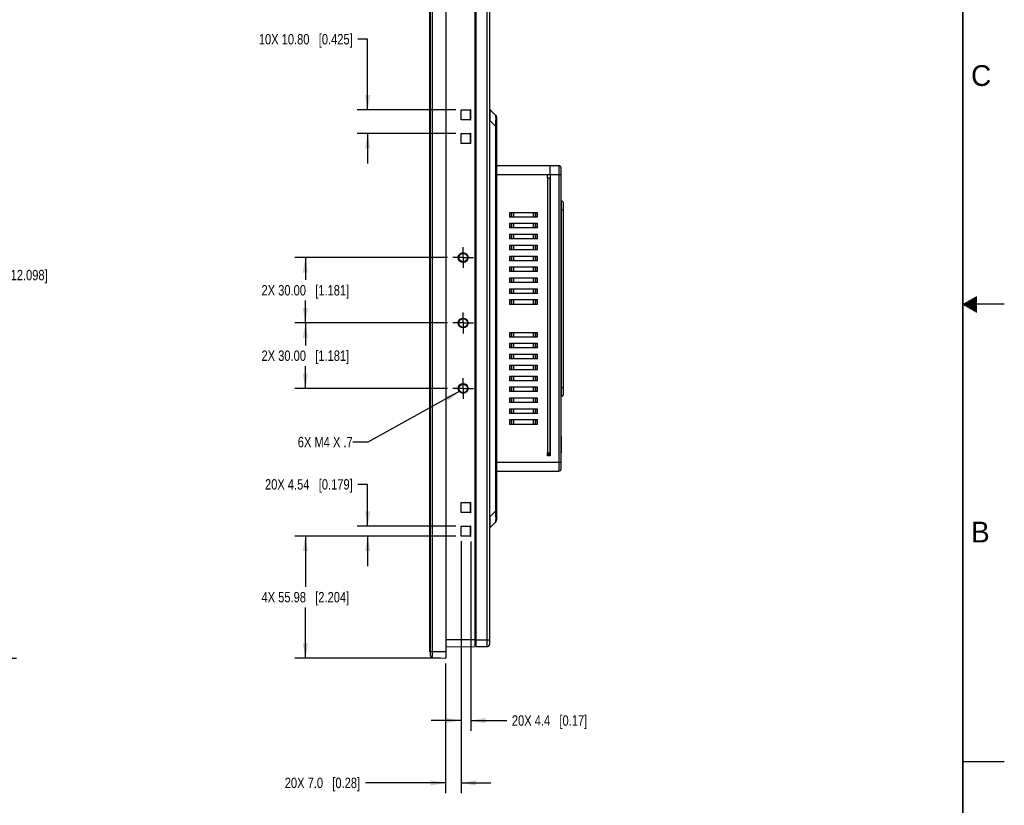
# Model space of a CAD drawing. Header units: inches. Extents: x 0 to 34, y 0 to 22.
# Tile 13 of 14: x 22.1 to 34, y 5 to 14.4. Entities that reach past the tile are written whole.
import ezdxf

# ---------------------------------------------------------------- set-up
doc = ezdxf.new("R2010")
doc.units = ezdxf.units.IN
doc.header["$LTSCALE"] = 1.87
doc.header["$MEASUREMENT"] = 0
doc.linetypes.add('CENTER', pattern=[0.6, 0.375, -0.075, 0.075, -0.075])
doc.layers.get('0').update_dxf_attribs({"linetype": 'CONTINUOUS'})
for name, color, linetype in [('02___PRT_ALL_AXES', 7, 'CONTINUOUS'), ('DETAIL', 7, 'CONTINUOUS'), ('DIMENSIONS', 7, 'CONTINUOUS')]:
    doc.layers.add(name, color=color, linetype=linetype)
doc.styles.get("Standard").update_dxf_attribs({"font": 'txt', "width": 0.8})
doc.styles.add('TEXTSTYLE_2', font='txt')
doc.dimstyles.new('DIMSTYLE_2', dxfattribs={"dimtxt": 0.125, "dimasz": 0.18, "dimexe": 0.125, "dimexo": 0.0625, "dimgap": 0.0625, "dimtad": 0, "dimtih": 1, "dimtoh": 1, "dimdec": 3, "dimlfac": 1.5, "dimzin": 4, "dimdsep": 46, "dimtxsty": 'STANDARD', "dimblk": '_FILLED', "dimblk1": '_FILLED', "dimblk2": '_FILLED', "dimcen": 0.09, "dimadec": 0, "dimazin": 0, "dimtp": 0.01, "dimtm": 0.01, "dimtfac": 1, "dimtdec": 3, "dimtofl": 0, "dimtmove": 0, "dimatfit": 3, "dimldrblk": '_FILLED', "dimfxl": 1, "dimtolj": 1, "dimtzin": 4, "dimarcsym": 0})
doc.dimstyles.new('DIMSTYLE_3', dxfattribs={"dimtxt": 0.125, "dimasz": 0.18, "dimexe": 0.125, "dimexo": 0.0625, "dimgap": 0.0625, "dimtad": 0, "dimtih": 1, "dimtoh": 1, "dimlfac": 1.5, "dimzin": 4, "dimdsep": 46, "dimtxsty": 'STANDARD', "dimblk": '_FILLED', "dimblk1": '_FILLED', "dimblk2": '_FILLED', "dimcen": 0.09, "dimadec": 0, "dimazin": 0, "dimtp": 0.01, "dimtm": 0.01, "dimtfac": 1, "dimtofl": 0, "dimtmove": 0, "dimatfit": 3, "dimldrblk": '_FILLED', "dimfxl": 1, "dimtolj": 1, "dimtzin": 4, "dimarcsym": 0})
doc.dimstyles.get("Standard").update_dxf_attribs({"dimtxt": 0.125, "dimasz": 0.18, "dimexe": 0.125, "dimexo": 0.0625, "dimgap": 0.09, "dimtad": 0, "dimtih": 1, "dimtoh": 1, "dimdec": 3, "dimzin": 4, "dimdsep": 46, "dimtxsty": 'STANDARD', "dimblk": '_FILLED', "dimblk1": '_FILLED', "dimblk2": '_FILLED', "dimcen": 0.09, "dimadec": 0, "dimazin": 0, "dimtol": 1, "dimtp": 0.01, "dimtm": 0.01, "dimtfac": 1, "dimtdec": 3, "dimtofl": 0, "dimtmove": 0, "dimatfit": 3, "dimldrblk": '_FILLED', "dimfxl": 1, "dimtolj": 1, "dimtzin": 4, "dimarcsym": 0})

# ---------------------------------------------------------------- blocks, each defined once
blk = doc.blocks.new('_FILLED')
at = {"color": 0, "linetype": 'BYBLOCK'}
blk.add_solid([(0, 0), (-1, 0.174), (-1, -0.174)], dxfattribs=at)
blk = doc.blocks.new('*D12')
at = {"layer": 'DIMENSIONS', "color": 2, "linetype": 'CONTINUOUS'}
for p, q in [((26.336, 14.188), (26.219, 14.188)), ((26.336, 13.338), (26.336, 14.188)), ((27.398, 13.338), (26.211, 13.338)), ((27.398, 13.055), (26.211, 13.055)), ((26.336, 13.055), (26.336, 12.695))]:
    blk.add_line(p, q, dxfattribs=at)
at = {"layer": 'DIMENSIONS', "color": 2, "linetype": 'CONTINUOUS', "xscale": 0.18, "yscale": 0.18, "zscale": 0.18}
for p, rotation in [((26.336, 13.338), 270), ((26.336, 13.055), 90)]:
    blk.add_blockref('_FILLED', p, dxfattribs=dict(at, rotation=rotation))
at = {"layer": 'DIMENSIONS', "color": 2, "linetype": 'CONTINUOUS', "insert": (26.156, 14.251), "char_height": 0.125, "width": 1.725, "attachment_point": 3, "line_spacing_factor": 0.9}
blk.add_mtext('10X 10.80{\\Ftxt.shx;\\W1.000000;\\H0.125000; }[0.425]', dxfattribs=at)
blk = doc.blocks.new('*D13')
at = {"layer": 'DIMENSIONS', "color": 2, "linetype": 'CONTINUOUS'}
for p, q in [((27.398, 8.211), (25.461, 8.211)), ((25.586, 8.211), (25.586, 7.602)), ((25.586, 6.742), (25.586, 7.352)), ((27.213, 6.742), (25.461, 6.742))]:
    blk.add_line(p, q, dxfattribs=at)
at = {"layer": 'DIMENSIONS', "color": 2, "linetype": 'CONTINUOUS', "xscale": 0.18, "yscale": 0.18, "zscale": 0.18}
for p, rotation in [((25.586, 8.211), 90), ((25.586, 6.742), 270)]:
    blk.add_blockref('_FILLED', p, dxfattribs=dict(at, rotation=rotation))
at = {"layer": 'DIMENSIONS', "color": 2, "linetype": 'CONTINUOUS', "insert": (25.586, 7.539), "char_height": 0.125, "width": 1.625, "attachment_point": 2, "line_spacing_factor": 0.9}
blk.add_mtext('4X 55.98{\\Ftxt.shx;\\W1.000000;\\H0.125000; }[2.204]', dxfattribs=at)
blk = doc.blocks.new('*D14')
at = {"layer": 'DIMENSIONS', "color": 2, "linetype": 'CONTINUOUS'}
for p, q in [((26.336, 8.833), (26.219, 8.833)), ((26.336, 8.33), (26.336, 8.833)), ((27.398, 8.33), (26.211, 8.33)), ((27.398, 8.211), (26.211, 8.211)), ((26.336, 8.211), (26.336, 7.851))]:
    blk.add_line(p, q, dxfattribs=at)
at = {"layer": 'DIMENSIONS', "color": 2, "linetype": 'CONTINUOUS', "xscale": 0.18, "yscale": 0.18, "zscale": 0.18}
for p, rotation in [((26.336, 8.33), 270), ((26.336, 8.211), 90)]:
    blk.add_blockref('_FILLED', p, dxfattribs=dict(at, rotation=rotation))
at = {"layer": 'DIMENSIONS', "color": 2, "linetype": 'CONTINUOUS', "insert": (26.156, 8.896), "char_height": 0.125, "width": 1.625, "attachment_point": 3, "line_spacing_factor": 0.9}
blk.add_mtext('20X 4.54{\\Ftxt.shx;\\W1.000000;\\H0.125000; }[0.179]', dxfattribs=at)
blk = doc.blocks.new('*D15')
at = {"layer": 'DIMENSIONS', "color": 2, "linetype": 'CONTINUOUS'}
for p, q in [((27.46, 8.149), (27.46, 5.117)), ((27.275, 6.68), (27.275, 5.117)), ((27.275, 5.242), (26.308, 5.242)), ((27.46, 5.242), (27.82, 5.242))]:
    blk.add_line(p, q, dxfattribs=at)
at = {"layer": 'DIMENSIONS', "color": 2, "linetype": 'CONTINUOUS', "xscale": 0.18, "yscale": 0.18, "zscale": 0.18}
blk.add_blockref('_FILLED', (27.275, 5.242), dxfattribs=at)
at = {"layer": 'DIMENSIONS', "color": 2, "linetype": 'CONTINUOUS', "xscale": 0.18, "yscale": 0.18, "zscale": 0.18, "rotation": 180}
blk.add_blockref('_FILLED', (27.46, 5.242), dxfattribs=at)
at = {"layer": 'DIMENSIONS', "color": 2, "linetype": 'CONTINUOUS', "insert": (26.245, 5.305), "char_height": 0.125, "width": 1.425, "attachment_point": 3, "line_spacing_factor": 0.9}
blk.add_mtext('20X 7.0{\\Ftxt.shx;\\W1.000000;\\H0.125000; }[0.28]', dxfattribs=at)
blk = doc.blocks.new('*D16')
at = {"layer": 'DIMENSIONS', "color": 2, "linetype": 'CONTINUOUS'}
for p, q in [((27.46, 8.149), (27.46, 5.867)), ((27.576, 8.146), (27.576, 5.867)), ((27.46, 5.992), (27.1, 5.992)), ((27.576, 5.992), (28.01, 5.992))]:
    blk.add_line(p, q, dxfattribs=at)
at = {"layer": 'DIMENSIONS', "color": 2, "linetype": 'CONTINUOUS', "xscale": 0.18, "yscale": 0.18, "zscale": 0.18}
blk.add_blockref('_FILLED', (27.46, 5.992), dxfattribs=at)
at = {"layer": 'DIMENSIONS', "color": 2, "linetype": 'CONTINUOUS', "xscale": 0.18, "yscale": 0.18, "zscale": 0.18, "rotation": 180}
blk.add_blockref('_FILLED', (27.576, 5.992), dxfattribs=at)
at = {"layer": 'DIMENSIONS', "color": 2, "linetype": 'CONTINUOUS', "insert": (28.072, 6.055), "char_height": 0.125, "width": 1.425, "attachment_point": 1, "line_spacing_factor": 0.9}
blk.add_mtext('20X 4.4{\\Ftxt.shx;\\W1.000000;\\H0.125000; }[0.17]', dxfattribs=at)
blk = doc.blocks.new('*D20')
at = {"layer": 'DIMENSIONS', "color": 2, "linetype": 'CONTINUOUS'}
for p, q in [((19.716, 14.808), (22.107, 14.808)), ((21.982, 14.808), (21.982, 11.477)), ((21.982, 6.742), (21.982, 11.227)), ((19.716, 6.742), (22.107, 6.742))]:
    blk.add_line(p, q, dxfattribs=at)
at = {"layer": 'DIMENSIONS', "color": 2, "linetype": 'CONTINUOUS', "xscale": 0.18, "yscale": 0.18, "zscale": 0.18}
for p, rotation in [((21.982, 14.808), 90), ((21.982, 6.742), 270)]:
    blk.add_blockref('_FILLED', p, dxfattribs=dict(at, rotation=rotation))
at = {"layer": 'DIMENSIONS', "color": 2, "linetype": 'CONTINUOUS', "insert": (21.982, 11.414), "char_height": 0.125, "width": 1.525, "attachment_point": 2, "line_spacing_factor": 0.9}
blk.add_mtext('307.30{\\Ftxt.shx;\\W1.000000;\\H0.125000; }[12.098]', dxfattribs=at)
blk = doc.blocks.new('*D21')
at = {"layer": 'DIMENSIONS', "color": 2, "linetype": 'CONTINUOUS'}
for p, q in [((27.298, 10.775), (25.461, 10.775)), ((25.586, 10.775), (25.586, 10.506)), ((25.586, 9.987), (25.586, 10.256)), ((27.298, 9.987), (25.461, 9.987))]:
    blk.add_line(p, q, dxfattribs=at)
at = {"layer": 'DIMENSIONS', "color": 2, "linetype": 'CONTINUOUS', "xscale": 0.18, "yscale": 0.18, "zscale": 0.18}
for p, rotation in [((25.586, 10.775), 90), ((25.586, 9.987), 270)]:
    blk.add_blockref('_FILLED', p, dxfattribs=dict(at, rotation=rotation))
at = {"layer": 'DIMENSIONS', "color": 2, "linetype": 'CONTINUOUS', "insert": (25.586, 10.444), "char_height": 0.125, "width": 1.625, "attachment_point": 2, "line_spacing_factor": 0.9}
blk.add_mtext('2X 30.00{\\Ftxt.shx;\\W1.000000;\\H0.125000; }[1.181]', dxfattribs=at)
blk = doc.blocks.new('*D27')
at = {"layer": 'DIMENSIONS', "color": 2, "linetype": 'CONTINUOUS'}
for p, q in [((27.298, 11.562), (25.461, 11.562)), ((25.586, 11.562), (25.586, 11.294)), ((25.586, 10.775), (25.586, 11.044)), ((27.298, 10.775), (25.461, 10.775))]:
    blk.add_line(p, q, dxfattribs=at)
at = {"layer": 'DIMENSIONS', "color": 2, "linetype": 'CONTINUOUS', "xscale": 0.18, "yscale": 0.18, "zscale": 0.18}
for p, rotation in [((25.586, 11.562), 90), ((25.586, 10.775), 270)]:
    blk.add_blockref('_FILLED', p, dxfattribs=dict(at, rotation=rotation))
at = {"layer": 'DIMENSIONS', "color": 2, "linetype": 'CONTINUOUS', "insert": (25.586, 11.231), "char_height": 0.125, "width": 1.625, "attachment_point": 2, "line_spacing_factor": 0.9}
blk.add_mtext('2X 30.00{\\Ftxt.shx;\\W1.000000;\\H0.125000; }[1.181]', dxfattribs=at)

msp = doc.modelspace()

# ---------------------------------------------------------------- linework, layer by layer
at = {"color": 7, "linetype": 'CONTINUOUS'}
for p, q in [((27.08615, 6.81943), (27.08615, 14.73019)), ((27.0914, 6.77654), (27.0914, 14.77308)), ((27.11627, 6.75033), (27.11627, 14.79929)), ((27.27513, 14.80762), (27.27513, 6.742)), ((27.62946, 6.88482), (27.62946, 14.6648)), ((27.64258, 6.88111), (27.64258, 14.66851)), ((27.7725, 14.66851), (27.7725, 6.88111)), ((27.80531, 6.91392), (27.80531, 14.6357)), ((27.46001, 13.33837), (27.57576, 13.34134)), ((27.46001, 13.21913), (27.46001, 13.33837)), ((27.46001, 13.33837), (27.46198, 13.33644)), ((27.46198, 13.33644), (27.574, 13.33948)), ((27.46198, 13.22105), (27.46198, 13.33644)), ((27.57576, 13.34134), (27.57399, 13.33953)), ((27.57399, 13.21796), (27.57399, 13.33953)), ((27.57576, 13.34134), (27.57576, 13.21615)), ((27.80839, 13.34383), (27.87623, 13.27599)), ((27.46001, 13.21913), (27.46198, 13.22105)), ((27.57576, 13.21615), (27.46001, 13.21913)), ((27.574, 13.21801), (27.46198, 13.22105)), ((27.57576, 13.21615), (27.57399, 13.21796)), ((27.80531, 13.21021), (27.80839, 13.21021)), ((27.80839, 8.4444), (27.80839, 13.21021)), ((27.87623, 13.14236), (27.80839, 13.21021)), ((27.8893, 8.41017), (27.8893, 13.24443)), ((27.46001, 13.0549), (27.57576, 13.05788)), ((27.46001, 12.93566), (27.46001, 13.0549)), ((27.46001, 13.0549), (27.46198, 13.05298)), ((27.46198, 13.05298), (27.574, 13.05601)), ((27.46198, 12.93758), (27.46198, 13.05298)), ((27.57576, 13.05788), (27.57399, 13.05607)), ((27.57399, 12.93449), (27.57399, 13.05607)), ((27.57576, 13.05788), (27.57576, 12.93268)), ((27.87623, 13.14236), (27.87623, 8.51224)), ((27.87623, 13.14236), (27.8893, 13.14236)), ((27.46001, 12.93566), (27.46198, 12.93758)), ((27.57576, 12.93268), (27.46001, 12.93566)), ((27.574, 12.93455), (27.46198, 12.93758)), ((27.57576, 12.93268), (27.57399, 12.93449)), ((28.63602, 12.6672), (27.8893, 12.6672)), ((28.53234, 12.56221), (28.53234, 12.66719)), ((28.63602, 12.6672), (28.63602, 8.99266)), ((28.66358, 9.02022), (28.66358, 12.63964)), ((27.8893, 12.5609), (28.53234, 12.5609)), ((28.50085, 12.52153), (28.50085, 12.5609)), ((28.50085, 12.52153), (28.53234, 12.52153)), ((28.50216, 12.52153), (28.50216, 9.21444)), ((28.52972, 12.52153), (28.52972, 9.21444)), ((28.53103, 9.21444), (28.53103, 12.52153)), ((28.53234, 12.56221), (28.66358, 12.56221)), ((28.53234, 12.56221), (28.53234, 12.5609)), ((28.53234, 12.5609), (28.53234, 9.17507)), ((28.6662, 12.24069), (28.66358, 12.24069)), ((28.6662, 12.24069), (28.6662, 9.89161)), ((28.69507, 9.92048), (28.69507, 12.21182)), ((28.04462, 12.10158), (28.04462, 12.04909)), ((28.37965, 12.10158), (28.04462, 12.10158)), ((28.06848, 12.04909), (28.06848, 12.10158)), ((28.09046, 12.10158), (28.09046, 12.04909)), ((28.09159, 12.04909), (28.09159, 12.10158)), ((28.33268, 12.10158), (28.33268, 12.04909)), ((28.33381, 12.04909), (28.33381, 12.10158)), ((28.35579, 12.10158), (28.35579, 12.04909)), ((28.37965, 12.04909), (28.37965, 12.10158)), ((28.66358, 12.1357), (28.69507, 12.1357)), ((28.37965, 12.04909), (28.04462, 12.04909)), ((28.04462, 11.97035), (28.04462, 11.91785)), ((28.37965, 11.97035), (28.04462, 11.97035)), ((28.37965, 11.91785), (28.04462, 11.91785)), ((28.06848, 11.91785), (28.06848, 11.97035)), ((28.09046, 11.97035), (28.09046, 11.91785)), ((28.09159, 11.91785), (28.09159, 11.97035)), ((28.33268, 11.97035), (28.33268, 11.91785)), ((28.33381, 11.91785), (28.33381, 11.97035)), ((28.35579, 11.97035), (28.35579, 11.91785)), ((28.37965, 11.91785), (28.37965, 11.97035)), ((28.04462, 11.83911), (28.04462, 11.78662)), ((28.37965, 11.83911), (28.04462, 11.83911)), ((28.37965, 11.78662), (28.04462, 11.78662)), ((28.06848, 11.78662), (28.06848, 11.83911)), ((28.09046, 11.83911), (28.09046, 11.78662)), ((28.09159, 11.78662), (28.09159, 11.83911)), ((28.33268, 11.83911), (28.33268, 11.78662)), ((28.33381, 11.78662), (28.33381, 11.83911)), ((28.35579, 11.83911), (28.35579, 11.78662)), ((28.37965, 11.78662), (28.37965, 11.83911)), ((28.04462, 11.70788), (28.04462, 11.65539)), ((28.37965, 11.70788), (28.04462, 11.70788)), ((28.37965, 11.65539), (28.04462, 11.65539)), ((28.06848, 11.65539), (28.06848, 11.70788)), ((28.09046, 11.70788), (28.09046, 11.65539)), ((28.09159, 11.65539), (28.09159, 11.70788)), ((28.33268, 11.70788), (28.33268, 11.65539)), ((28.33381, 11.65539), (28.33381, 11.70788)), ((28.35579, 11.70788), (28.35579, 11.65539)), ((28.37965, 11.65539), (28.37965, 11.70788)), ((27.42638, 11.56221), (27.4326, 11.56221)), ((27.54404, 11.56221), (27.53759, 11.56221)), ((28.04462, 11.57665), (28.04462, 11.52415)), ((28.37965, 11.57665), (28.04462, 11.57665)), ((28.37965, 11.52415), (28.04462, 11.52415)), ((28.06848, 11.52415), (28.06848, 11.57665)), ((28.09046, 11.57665), (28.09046, 11.52415)), ((28.09159, 11.52415), (28.09159, 11.57665)), ((28.33268, 11.57665), (28.33268, 11.52415)), ((28.33381, 11.52415), (28.33381, 11.57665)), ((28.35579, 11.57665), (28.35579, 11.52415)), ((28.37965, 11.52415), (28.37965, 11.57665)), ((28.04462, 11.44541), (28.04462, 11.39292)), ((28.37965, 11.44541), (28.04462, 11.44541)), ((28.37965, 11.39292), (28.04462, 11.39292)), ((28.06848, 11.39292), (28.06848, 11.44541)), ((28.09046, 11.44541), (28.09046, 11.39292)), ((28.09159, 11.39292), (28.09159, 11.44541)), ((28.33268, 11.44541), (28.33268, 11.39292)), ((28.33381, 11.39292), (28.33381, 11.44541)), ((28.35579, 11.44541), (28.35579, 11.39292)), ((28.37965, 11.39292), (28.37965, 11.44541)), ((28.04462, 11.31418), (28.04462, 11.26169)), ((28.37965, 11.31418), (28.04462, 11.31418)), ((28.37965, 11.26169), (28.04462, 11.26169)), ((28.06848, 11.26169), (28.06848, 11.31418)), ((28.09046, 11.31418), (28.09046, 11.26169)), ((28.09159, 11.26169), (28.09159, 11.31418)), ((28.33268, 11.31418), (28.33268, 11.26169)), ((28.33381, 11.26169), (28.33381, 11.31418)), ((28.35579, 11.31418), (28.35579, 11.26169)), ((28.37965, 11.26169), (28.37965, 11.31418)), ((28.04462, 11.18295), (28.04462, 11.13045)), ((28.37965, 11.18295), (28.04462, 11.18295)), ((28.06848, 11.13045), (28.06848, 11.18295)), ((28.09046, 11.18295), (28.09046, 11.13045)), ((28.09159, 11.13045), (28.09159, 11.18295)), ((28.33268, 11.18295), (28.33268, 11.13045)), ((28.33381, 11.13045), (28.33381, 11.18295)), ((28.35579, 11.18295), (28.35579, 11.13045)), ((28.37965, 11.13045), (28.37965, 11.18295)), ((28.37965, 11.13045), (28.04462, 11.13045)), ((28.04462, 11.05171), (28.04462, 10.99922)), ((28.37965, 11.05171), (28.04462, 11.05171)), ((28.06848, 10.99922), (28.06848, 11.05171)), ((28.09046, 11.05171), (28.09046, 10.99922)), ((28.09159, 10.99922), (28.09159, 11.05171)), ((28.33268, 11.05171), (28.33268, 10.99922)), ((28.33381, 10.99922), (28.33381, 11.05171)), ((28.35579, 11.05171), (28.35579, 10.99922)), ((28.37965, 10.99922), (28.37965, 11.05171)), ((28.37965, 10.99922), (28.04462, 10.99922)), ((27.42638, 10.77481), (27.4326, 10.77481)), ((27.54404, 10.77481), (27.53759, 10.77481)), ((28.37965, 10.65801), (28.04462, 10.65801)), ((28.04462, 10.65801), (28.04462, 10.60552)), ((28.37965, 10.60552), (28.04462, 10.60552)), ((28.06848, 10.60552), (28.06848, 10.65801)), ((28.09046, 10.65801), (28.09046, 10.60552)), ((28.09159, 10.60552), (28.09159, 10.65801)), ((28.33268, 10.65801), (28.33268, 10.60552)), ((28.33381, 10.60552), (28.33381, 10.65801)), ((28.35579, 10.65801), (28.35579, 10.60552)), ((28.37965, 10.60552), (28.37965, 10.65801)), ((28.37965, 10.52678), (28.04462, 10.52678)), ((28.04462, 10.52678), (28.04462, 10.47428)), ((28.37965, 10.47428), (28.04462, 10.47428)), ((28.06848, 10.47428), (28.06848, 10.52678)), ((28.09046, 10.52678), (28.09046, 10.47428)), ((28.09159, 10.47428), (28.09159, 10.52678)), ((28.33268, 10.52678), (28.33268, 10.47428)), ((28.33381, 10.47428), (28.33381, 10.52678)), ((28.35579, 10.52678), (28.35579, 10.47428)), ((28.37965, 10.47428), (28.37965, 10.52678)), ((28.37965, 10.39554), (28.04462, 10.39554)), ((28.04462, 10.39554), (28.04462, 10.34305)), ((28.37965, 10.34305), (28.04462, 10.34305)), ((28.06848, 10.34305), (28.06848, 10.39554)), ((28.09046, 10.39554), (28.09046, 10.34305)), ((28.09159, 10.34305), (28.09159, 10.39554)), ((28.33268, 10.39554), (28.33268, 10.34305)), ((28.33381, 10.34305), (28.33381, 10.39554)), ((28.35579, 10.39554), (28.35579, 10.34305)), ((28.37965, 10.34305), (28.37965, 10.39554)), ((28.37965, 10.26431), (28.04462, 10.26431)), ((28.04462, 10.26431), (28.04462, 10.21182)), ((28.37965, 10.21182), (28.04462, 10.21182)), ((28.06848, 10.21182), (28.06848, 10.26431)), ((28.09046, 10.26431), (28.09046, 10.21182)), ((28.09159, 10.21182), (28.09159, 10.26431)), ((28.33268, 10.26431), (28.33268, 10.21182)), ((28.33381, 10.21182), (28.33381, 10.26431)), ((28.35579, 10.26431), (28.35579, 10.21182)), ((28.37965, 10.21182), (28.37965, 10.26431)), ((28.37965, 10.13308), (28.04462, 10.13308)), ((28.04462, 10.13308), (28.04462, 10.08058)), ((28.37965, 10.08058), (28.04462, 10.08058)), ((28.06848, 10.08058), (28.06848, 10.13308)), ((28.09046, 10.13308), (28.09046, 10.08058)), ((28.09159, 10.08058), (28.09159, 10.13308)), ((28.33268, 10.13308), (28.33268, 10.08058)), ((28.33381, 10.08058), (28.33381, 10.13308)), ((28.35579, 10.13308), (28.35579, 10.08058)), ((28.37965, 10.08058), (28.37965, 10.13308)), ((27.42638, 9.98741), (27.4326, 9.98741)), ((27.54404, 9.98741), (27.53759, 9.98741)), ((28.37965, 10.00184), (28.04462, 10.00184)), ((28.04462, 10.00184), (28.04462, 9.94935)), ((28.06848, 9.94935), (28.06848, 10.00184)), ((28.09046, 10.00184), (28.09046, 9.94935)), ((28.09159, 9.94935), (28.09159, 10.00184)), ((28.33268, 10.00184), (28.33268, 9.94935)), ((28.33381, 9.94935), (28.33381, 10.00184)), ((28.35579, 10.00184), (28.35579, 9.94935)), ((28.37965, 9.94935), (28.37965, 10.00184)), ((28.69507, 9.99659), (28.66358, 9.99659)), ((28.37965, 9.94935), (28.04462, 9.94935)), ((28.37965, 9.87061), (28.04462, 9.87061)), ((28.04462, 9.87061), (28.04462, 9.81812)), ((28.06848, 9.81812), (28.06848, 9.87061)), ((28.09046, 9.87061), (28.09046, 9.81812)), ((28.09159, 9.81812), (28.09159, 9.87061)), ((28.33268, 9.87061), (28.33268, 9.81812)), ((28.33381, 9.81812), (28.33381, 9.87061)), ((28.35579, 9.87061), (28.35579, 9.81812)), ((28.37965, 9.81812), (28.37965, 9.87061)), ((28.66358, 9.89161), (28.6662, 9.89161)), ((28.37965, 9.81812), (28.04462, 9.81812)), ((28.37965, 9.73938), (28.04462, 9.73938)), ((28.04462, 9.73938), (28.04462, 9.68688)), ((28.06848, 9.68688), (28.06848, 9.73938)), ((28.09046, 9.73938), (28.09046, 9.68688)), ((28.09159, 9.68688), (28.09159, 9.73938)), ((28.33268, 9.73938), (28.33268, 9.68688)), ((28.33381, 9.68688), (28.33381, 9.73938)), ((28.35579, 9.73938), (28.35579, 9.68688)), ((28.37965, 9.68688), (28.37965, 9.73938)), ((28.37965, 9.68688), (28.04462, 9.68688)), ((28.37965, 9.60814), (28.04462, 9.60814)), ((28.04462, 9.60814), (28.04462, 9.55565)), ((28.06848, 9.55565), (28.06848, 9.60814)), ((28.09046, 9.60814), (28.09046, 9.55565)), ((28.09159, 9.55565), (28.09159, 9.60814)), ((28.33268, 9.60814), (28.33268, 9.55565)), ((28.33381, 9.55565), (28.33381, 9.60814)), ((28.35579, 9.60814), (28.35579, 9.55565)), ((28.37965, 9.55565), (28.37965, 9.60814)), ((28.37965, 9.55565), (28.04462, 9.55565)), ((28.66358, 9.41264), (28.66489, 9.41264)), ((28.66358, 9.40932), (28.66489, 9.40932)), ((28.66358, 9.38308), (28.66489, 9.38308)), ((28.66358, 9.37389), (28.66489, 9.37389)), ((28.66489, 9.41264), (28.66489, 9.21268)), ((28.66358, 9.34764), (28.66489, 9.34764)), ((28.66358, 9.34702), (28.66489, 9.34702)), ((28.66358, 9.31295), (28.66489, 9.31295)), ((28.66358, 9.27788), (28.66489, 9.27788)), ((28.50085, 9.21444), (28.53234, 9.21444)), ((28.50085, 9.17507), (28.50085, 9.21444)), ((28.52081, 9.20001), (28.50085, 9.20001)), ((28.53234, 9.17507), (28.50085, 9.17507)), ((28.50768, 9.18426), (28.50768, 9.20001)), ((28.52081, 9.18426), (28.52081, 9.21444)), ((28.52081, 9.18426), (28.53234, 9.18426)), ((28.52606, 9.18426), (28.52606, 9.17507)), ((28.66358, 9.21354), (28.66489, 9.21354)), ((28.66358, 9.21268), (28.66489, 9.21268)), ((28.66358, 9.09764), (27.8893, 9.09764)), ((27.8893, 8.99266), (28.63602, 8.99266)), ((27.46001, 8.61396), (27.57576, 8.61693)), ((27.46001, 8.61396), (27.46198, 8.61203)), ((27.46001, 8.49472), (27.46001, 8.61396)), ((27.46198, 8.61203), (27.574, 8.61507)), ((27.46198, 8.49664), (27.46198, 8.61203)), ((27.57576, 8.61693), (27.57399, 8.61512)), ((27.57399, 8.49355), (27.57399, 8.61512)), ((27.57576, 8.61693), (27.57576, 8.49174)), ((27.46001, 8.49472), (27.46198, 8.49664)), ((27.57576, 8.49174), (27.46001, 8.49472)), ((27.574, 8.4936), (27.46198, 8.49664)), ((27.57576, 8.49174), (27.57399, 8.49355)), ((27.80839, 8.4444), (27.80531, 8.4444)), ((27.80839, 8.4444), (27.87623, 8.51224)), ((27.8893, 8.51224), (27.87623, 8.51224)), ((27.46001, 8.33049), (27.57576, 8.33347)), ((27.46001, 8.33049), (27.46198, 8.32857)), ((27.46001, 8.21125), (27.46001, 8.33049)), ((27.46198, 8.32857), (27.574, 8.3316)), ((27.46198, 8.21318), (27.46198, 8.32857)), ((27.57576, 8.33347), (27.57399, 8.33166)), ((27.57399, 8.21008), (27.57399, 8.33166)), ((27.57576, 8.33347), (27.57576, 8.20827)), ((27.87623, 8.37862), (27.80839, 8.31077)), ((27.46001, 8.21125), (27.46198, 8.21318)), ((27.57576, 8.20827), (27.46001, 8.21125)), ((27.574, 8.21014), (27.46198, 8.21318)), ((27.57576, 8.20827), (27.57399, 8.21008)), ((27.64258, 6.96378), (27.27513, 6.96378)), ((27.27513, 6.87863), (27.62946, 6.88482)), ((27.62946, 6.89794), (27.64258, 6.89817)), ((27.80531, 6.96116), (27.64258, 6.96116)), ((27.64258, 6.88111), (27.7725, 6.88111)), ((27.0914, 6.87192), (27.08615, 6.87192)), ((27.08615, 6.81943), (27.0914, 6.81943)), ((27.27513, 6.82074), (27.0914, 6.82074)), ((27.11627, 6.75033), (27.27513, 6.742))]:
    msp.add_line(p, q, dxfattribs=at)
at = {"color": 2, "linetype": 'CONTINUOUS'}
for p, q in [((33.55198, 11.03), (33.66974, 11.03)), ((33.5693, 11.04), (33.66974, 11.04)), ((33.58662, 11.05), (33.66974, 11.05)), ((33.60394, 11.06), (33.66974, 11.06)), ((33.62126, 11.07), (33.66974, 11.07)), ((33.63858, 11.08), (33.66974, 11.08)), ((33.65591, 11.09), (33.66974, 11.09)), ((34.00002, 11), (33.50002, 11)), ((33.51734, 11.01), (33.66974, 11.01)), ((33.51734, 10.99), (33.66974, 10.99)), ((33.53466, 11.02), (33.66974, 11.02)), ((33.53466, 10.98), (33.66974, 10.98)), ((33.55198, 10.97), (33.66974, 10.97)), ((33.5693, 10.96), (33.66974, 10.96)), ((33.58662, 10.95), (33.66974, 10.95)), ((33.60394, 10.94), (33.66974, 10.94)), ((33.62126, 10.93), (33.66974, 10.93)), ((33.63858, 10.92), (33.66974, 10.92)), ((33.65591, 10.91), (33.66974, 10.91)), ((33.50002, 5.5), (34.00002, 5.5))]:
    msp.add_line(p, q, dxfattribs=at)
at = {"color": 7, "linetype": 'CONTINUOUS', "const_width": 0.02}
msp.add_lwpolyline([(33.50002, 0.5), (33.50002, 21.5)], dxfattribs=at)
at = {"color": 7, "linetype": 'CONTINUOUS'}
for centre, radius in [((27.48521, 11.56221), 0.05883), ((27.4851, 11.56221), 0.05249), ((27.48521, 10.77481), 0.05883), ((27.4851, 10.77481), 0.05249), ((27.48521, 9.98741), 0.05883), ((27.4851, 9.98741), 0.05249)]:
    msp.add_circle(centre, radius, dxfattribs=at)
for centre, radius, start, end in [((27.81581, 13.35126), 0.0105, 205.237679, 225), ((27.84468, 13.24444), 0.04462, 0, 45), ((27.86709, 13.21709), 0.02221, 0.001136, 0.340155), ((28.63602, 12.63964), 0.02756, 0, 90), ((28.6662, 12.21182), 0.02887, 0, 90), ((28.6662, 9.92048), 0.02887, 270, 360), ((28.51818, 9.18426), 0.0105, 180, 241.113108), ((28.63602, 9.02022), 0.02756, 270, 360), ((27.86709, 8.43752), 0.02221, 359.667896, 359.998865), ((27.84468, 8.41017), 0.04462, 315, 360), ((27.7725, 6.91392), 0.03281, 270, 360), ((27.11765, 6.77654), 0.02625, 180, 267)]:
    msp.add_arc(centre, radius, start, end, dxfattribs=at)
for points, knots in [([(27.80724, 13.30918), (27.80694, 13.30948), (27.80652, 13.30996), (27.80607, 13.31067), (27.80571, 13.31138), (27.8054, 13.31231), (27.80531, 13.31308), (27.80531, 13.31346)], [0, 0, 0, 0, 0.26471559, 0.39342009, 0.51943625, 0.76376716, 1, 1, 1, 1]), ([(27.80839, 13.34383), (27.80838, 13.34384), (27.80836, 13.34386), (27.80833, 13.34387), (27.8083, 13.34386), (27.80827, 13.34383), (27.80824, 13.34379), (27.80822, 13.34374), (27.80819, 13.34367), (27.80817, 13.34359), (27.80814, 13.34349), (27.80811, 13.34333), (27.80807, 13.34309), (27.80802, 13.34275), (27.80798, 13.34234), (27.80793, 13.34186), (27.80789, 13.34131), (27.80785, 13.3407), (27.8078, 13.34001), (27.80776, 13.33924), (27.80771, 13.33807), (27.80764, 13.3364), (27.80757, 13.33416), (27.8075, 13.3316), (27.80744, 13.32869), (27.80738, 13.32544), (27.80733, 13.32185), (27.80729, 13.31793), (27.80725, 13.31366), (27.80724, 13.31071), (27.80724, 13.30918)], [0, 0, 0, 0, 0.00100347, 0.00182638, 0.00264365, 0.00364372, 0.00494572, 0.00661117, 0.0086726, 0.01114917, 0.01405382, 0.01739623, 0.02542685, 0.03530311, 0.04707953, 0.06080562, 0.07652843, 0.09429361, 0.11414598, 0.13612991, 0.16028943, 0.21530696, 0.27952428, 0.3532155, 0.43659055, 0.52978893, 0.63284727, 0.74569826, 0.86817453, 1, 1, 1, 1]), ([(27.80724, 13.30918), (27.80724, 13.30754), (27.80725, 13.30416), (27.80729, 13.29896), (27.80733, 13.2935), (27.8074, 13.28579), (27.80751, 13.27571), (27.80765, 13.26319), (27.80781, 13.25025), (27.80795, 13.23927), (27.80807, 13.23038), (27.80817, 13.22367), (27.80827, 13.21694), (27.80835, 13.21245), (27.80839, 13.21021)], [0, 0, 0, 0, 0.04975512, 0.10238579, 0.15761856, 0.21517379, 0.33615477, 0.46322321, 0.59451775, 0.72850229, 0.79611537, 0.86397177, 0.93196497, 1, 1, 1, 1]), ([(27.88111, 13.2353), (27.88112, 13.23819), (27.88109, 13.24241), (27.88096, 13.24785), (27.88083, 13.25156), (27.88065, 13.25501), (27.88043, 13.2582), (27.88017, 13.26112), (27.87987, 13.26378), (27.87953, 13.26618), (27.87916, 13.26832), (27.87875, 13.2702), (27.87831, 13.27183), (27.87791, 13.27303), (27.87757, 13.27387), (27.87731, 13.27441), (27.87706, 13.27489), (27.87672, 13.27543), (27.87643, 13.27579), (27.87623, 13.27599)], [0, 0, 0, 0, 0.20938665, 0.30514738, 0.39477144, 0.47817149, 0.55529961, 0.62614929, 0.69075115, 0.74917656, 0.80153947, 0.84798913, 0.88870932, 0.92392657, 0.93956307, 0.9539407, 0.96710868, 0.97912339, 1, 1, 1, 1]), ([(27.87623, 13.14236), (27.87642, 13.1445), (27.87678, 13.14878), (27.87748, 13.15727), (27.87829, 13.16778), (27.87914, 13.18019), (27.87986, 13.19228), (27.88043, 13.20392), (27.88095, 13.21821), (27.88112, 13.22861), (27.88111, 13.2353)], [0, 0, 0, 0, 0.06924821, 0.13819432, 0.27476005, 0.40878128, 0.53920407, 0.66484024, 0.78440664, 1, 1, 1, 1]), ([(27.8893, 13.21722), (27.88929, 13.21801), (27.8892, 13.21962), (27.8888, 13.22202), (27.88813, 13.2244), (27.88721, 13.22674), (27.88603, 13.22903), (27.88412, 13.23199), (27.88238, 13.23403), (27.88111, 13.2353)], [0, 0, 0, 0, 0.11732187, 0.23637194, 0.3575021, 0.4809792, 0.60699703, 0.73561161, 1, 1, 1, 1]), ([(27.80839, 8.4444), (27.80835, 8.44215), (27.80827, 8.43766), (27.80817, 8.43094), (27.80807, 8.42423), (27.80795, 8.41534), (27.80781, 8.40436), (27.80765, 8.39141), (27.80751, 8.3789), (27.8074, 8.36881), (27.80733, 8.3611), (27.80729, 8.35564), (27.80725, 8.35045), (27.80724, 8.34707), (27.80724, 8.34543)], [0, 0, 0, 0, 0.06803512, 0.13602834, 0.20388476, 0.27149789, 0.40548276, 0.53677824, 0.66384847, 0.78483188, 0.84238757, 0.89761978, 0.95024853, 1, 1, 1, 1]), ([(27.88111, 8.4193), (27.88112, 8.42599), (27.88095, 8.43639), (27.88043, 8.45068), (27.87986, 8.46233), (27.87914, 8.47441), (27.87829, 8.48682), (27.87748, 8.49733), (27.87678, 8.50583), (27.87642, 8.5101), (27.87623, 8.51224)], [0, 0, 0, 0, 0.21559438, 0.33516042, 0.46079621, 0.59121872, 0.72523983, 0.86180557, 0.93075174, 1, 1, 1, 1]), ([(27.87623, 8.37862), (27.87643, 8.37882), (27.87672, 8.37918), (27.87706, 8.37972), (27.87731, 8.3802), (27.87757, 8.38074), (27.87791, 8.38157), (27.87831, 8.38277), (27.87875, 8.3844), (27.87916, 8.38629), (27.87953, 8.38843), (27.87987, 8.39082), (27.88017, 8.39348), (27.88043, 8.39641), (27.88065, 8.39959), (27.88083, 8.40304), (27.88096, 8.40675), (27.88109, 8.4122), (27.88112, 8.41641), (27.88111, 8.4193)], [0, 0, 0, 0, 0.02087858, 0.03289397, 0.04606246, 0.06044042, 0.07607711, 0.11129435, 0.15201414, 0.19846314, 0.25082519, 0.30924963, 0.3738505, 0.44469924, 0.52182653, 0.60522601, 0.69484995, 0.79061104, 1, 1, 1, 1]), ([(27.8893, 8.43739), (27.88929, 8.43659), (27.8892, 8.43499), (27.8888, 8.43259), (27.88813, 8.43021), (27.88721, 8.42786), (27.88603, 8.42558), (27.88412, 8.42261), (27.88238, 8.42057), (27.88111, 8.4193)], [0, 0, 0, 0, 0.11732127, 0.23637063, 0.35750013, 0.4809768, 0.60699455, 0.73560952, 1, 1, 1, 1]), ([(27.80724, 8.34543), (27.80694, 8.34512), (27.80652, 8.34464), (27.80607, 8.34394), (27.80571, 8.34322), (27.8054, 8.34229), (27.80531, 8.34152), (27.80531, 8.34114)], [0, 0, 0, 0, 0.26471559, 0.39342009, 0.51943625, 0.76376716, 1, 1, 1, 1]), ([(27.80724, 8.34543), (27.80724, 8.3439), (27.80725, 8.34094), (27.80729, 8.33668), (27.80733, 8.33275), (27.80738, 8.32916), (27.80744, 8.32591), (27.8075, 8.32301), (27.80757, 8.32044), (27.80764, 8.3182), (27.80771, 8.31654), (27.80776, 8.31536), (27.8078, 8.3146), (27.80785, 8.31391), (27.80789, 8.31329), (27.80793, 8.31274), (27.80798, 8.31227), (27.80802, 8.31186), (27.80807, 8.31152), (27.80811, 8.31127), (27.80814, 8.31111), (27.80817, 8.31101), (27.80819, 8.31093), (27.80822, 8.31086), (27.80824, 8.31081), (27.80827, 8.31077), (27.8083, 8.31075), (27.80833, 8.31074), (27.80836, 8.31075), (27.80838, 8.31076), (27.80839, 8.31077)], [0, 0, 0, 0, 0.13181217, 0.25427972, 0.36712646, 0.47018494, 0.56338754, 0.64676805, 0.72046425, 0.78468615, 0.83970753, 0.86386837, 0.88585313, 0.90570606, 0.92347164, 0.93919463, 0.95292064, 0.96469667, 0.9745722, 0.98260175, 0.98594352, 0.98884746, 0.9913233, 0.99338401, 0.99504884, 0.99635045, 0.99735067, 0.99816901, 0.99899397, 1, 1, 1, 1])]:
    msp.add_open_spline(points, degree=3, knots=knots, dxfattribs=at)
at = {"layer": '02___PRT_ALL_AXES', "color": 7, "linetype": 'CENTER'}
for p, q in [((27.4851, 11.56221), (27.4851, 11.68728)), ((27.4851, 11.56221), (27.36003, 11.56221)), ((27.4851, 11.56221), (27.4851, 11.43714)), ((27.4851, 11.56221), (27.61017, 11.56221)), ((27.4851, 10.77481), (27.4851, 10.89988)), ((27.4851, 10.77481), (27.36003, 10.77481)), ((27.4851, 10.77481), (27.4851, 10.64974)), ((27.4851, 10.77481), (27.61017, 10.77481)), ((27.4851, 9.98741), (27.4851, 10.11247)), ((27.4851, 9.98741), (27.36003, 9.98741)), ((27.4851, 9.98741), (27.61017, 9.98741)), ((27.4851, 9.98741), (27.4851, 9.86234))]:
    msp.add_line(p, q, dxfattribs=at)

# ---------------------------------------------------------------- texts
at = {"color": 2, "linetype": 'CONTINUOUS', "char_height": 0.25, "width": 0.25, "attachment_point": 1, "line_spacing_factor": 0.9, "style": 'TEXTSTYLE_2'}
for s, insert in [('C', (33.6004, 13.87673)), ('B', (33.6006, 8.38454))]:
    msp.add_mtext(s, dxfattribs=dict(at, insert=insert))
at = {"layer": 'DETAIL', "color": 2, "linetype": 'CONTINUOUS', "insert": (26.15615, 9.40479), "char_height": 0.125, "width": 1, "attachment_point": 3, "line_spacing_factor": 0.9}
msp.add_mtext('6X M4 X .7', dxfattribs=at)

# ---------------------------------------------------------------- dimensions: what is measured, and where the dimension line sits
at = {"layer": 'DIMENSIONS', "color": 2, "linetype": 'CONTINUOUS'}
dim = msp.add_linear_dim(base=(21.98212, 14.80762), p1=(19.65338, 6.742), p2=(19.65338, 14.80762), angle=90, dimstyle='DIMSTYLE_2', dxfattribs=at)
dim.commit()
dim.dimension.update_dxf_attribs({"geometry": '*D20', "text_midpoint": (21.98212, 11.35194), "dimtype": 160})
for base, p1, p2, text, picture, middle in [((26.33615, 13.33837), (27.46001, 13.0549), (27.46001, 13.33837), '10X <>', '*D12', (25.29365, 14.18837)), ((25.58615, 11.56221), (27.36003, 10.77481), (27.36003, 11.56221), '2X <>', '*D27', (25.58615, 11.16851)), ((25.58615, 10.77481), (27.36003, 9.98741), (27.36003, 10.77481), '2X <>', '*D21', (25.58615, 10.38111)), ((26.33615, 8.33049), (27.46001, 8.21125), (27.46001, 8.33049), '20X <>', '*D14', (25.34365, 8.83305)), ((25.58615, 8.21125), (27.27513, 6.742), (27.46001, 8.21125), '4X <>', '*D13', (25.58615, 7.47663))]:
    dim = msp.add_linear_dim(base=base, p1=p1, p2=p2, angle=90, text=text, dimstyle='DIMSTYLE_2', dxfattribs=at)
    dim.commit()
    dim.dimension.update_dxf_attribs({"geometry": picture, "text_midpoint": middle, "dimtype": 160})
for base, p1, p2, picture, middle in [((27.46001, 5.242), (27.27513, 6.742), (27.46001, 8.21125), '*D15', (25.53263, 5.242)), ((27.57576, 5.992), (27.46001, 8.21125), (27.57576, 8.20827), '*D16', (28.78451, 5.992))]:
    dim = msp.add_linear_dim(base=base, p1=p1, p2=p2, text='20X <>', dimstyle='DIMSTYLE_3', dxfattribs=at)
    dim.commit()
    dim.dimension.update_dxf_attribs({"geometry": picture, "text_midpoint": middle, "dimtype": 160})

# ---------------------------------------------------------------- leaders
at = {"layer": 'DETAIL', "color": 2, "linetype": 'CONTINUOUS'}
msp.add_leader([(27.44533, 9.95314), (26.33615, 9.34229), (26.15615, 9.34229)], dimstyle='STANDARD', override={"dimtad": 0}, dxfattribs=at)

doc.saveas('drawing.dxf')
